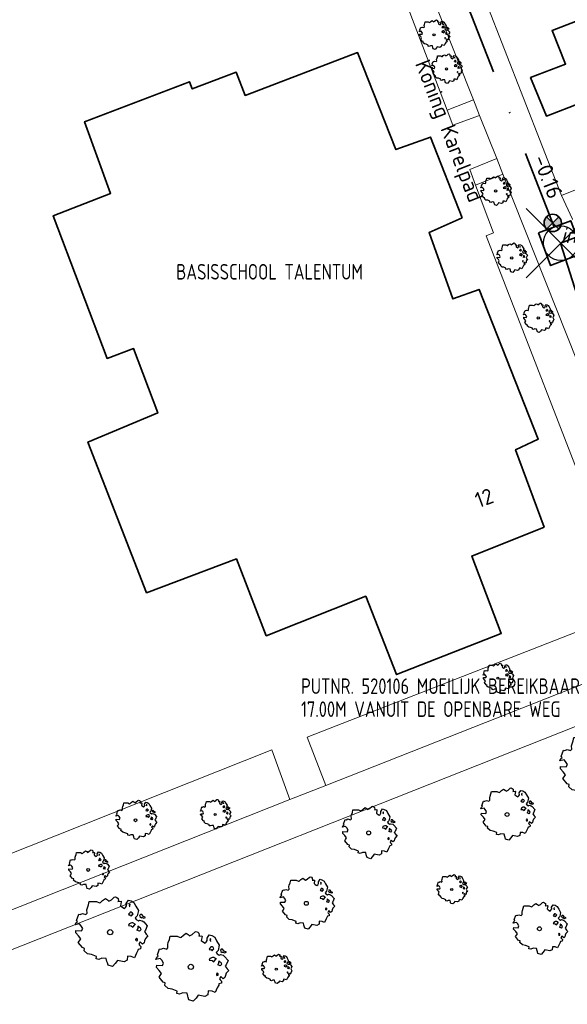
# Model space of a CAD drawing. Header units: metres. Extents: x 152391 to 157968, y 462336 to 467280.
# Tile 211 of 256: x 154913 to 154960, y 464762 to 464847. Entities that reach past the tile are written whole.
import ezdxf
from ezdxf.enums import TextEntityAlignment as Align

# ---------------------------------------------------------------- set-up
doc = ezdxf.new("R2010")
doc.units = ezdxf.units.M
doc.header["$LTSCALE"] = 0.75
doc.header["$PDMODE"] = 3
doc.header["$PDSIZE"] = 3
doc.linetypes.add('RI-VWA_BETON', pattern=[19, 9, -5, 0, -5])
doc.layers.get('0').update_dxf_attribs({"lineweight": 25})
doc.layers.get('defpoints').update_dxf_attribs({"lineweight": 25})
for name, color, linetype, lineweight in [('B-GV-GR-BOOM-S', 252, 'Continuous', 25), ('B-WE-GR-BEPLANTING_CULTUUR_HEESTERS-GV', 251, 'Continuous', 18), ('B-WE-GR-GROENVOORZIENING-GV', 251, 'Continuous', 18), ('B-WE-GR-HAAG-GV', 251, 'Continuous', 13), ('B-WE-OG-BEBOUWING-GV', 6, 'Continuous', 35), ('B-WE-OG-BEBOUWING-T18', 1, 'Continuous', 18), ('B-WE-OG-TERREIN_CULTUURSCHEIDING-GV', 251, 'Continuous', 18), ('B-WE-OG-TOPOGRAFIE-T18', 1, 'Continuous', 18), ('B-WE-VH-VERHARDING_TEGEL-GV', 251, 'Continuous', 18), ('N-OI-RI-BIJZONDERDERHEDEN-T18', 134, 'Continuous', 18), ('N-OI-RI-VWA_RIOOLPUT_INSPECTIEPUT-S', 36, 'Continuous', 35), ('N-OI-RI-VWA_STROOMRICHTING-S @ 0.75', 36, 'Continuous', 35), ('N-OI-RI-VWA_TRANSPORTLEIDING_BETON_250-G', 36, 'RI-VWA_BETON', 35)]:
    doc.layers.add(name, color=color, linetype=linetype, lineweight=lineweight)
doc.layers.add('inspectieput', color=7, linetype='Continuous', plot=False)
doc.layers.add('N-OI-RI-VRIJVERVAL_HULPSTUK-S', color=210, linetype='Continuous', lineweight=35, plot=False)
doc.styles.add('NLCS-ISO', font='isocpeur.ttf')
doc.styles.add('NLCS-ISO-M750-T18', font='NLCS-ISO.ttf', dxfattribs={"height": 1.35})
doc.styles.add('NLCS-ISO-M750-T18_CURSIEF', font='NLCS-ISO.ttf', dxfattribs={"oblique": 15, "height": 1.35})

# ---------------------------------------------------------------- blocks, each defined once
blk = doc.blocks.new('*U169')
at = {"ltscale": 0.1}
blk.add_hatch(color=256, dxfattribs=at).paths.add_polyline_path([(2.5, 0), (-2.5, -0.83), (-2.5, 0.83)])
at = {"ltscale": 0.1, "flags": 128}
blk.add_lwpolyline([(2.5, 0), (-2.5, -0.83), (-2.5, 0.83)], close=True, dxfattribs=at)
at = {"ltscale": 0.1, "style": 'NLCS-ISO'}
for tag, p in [('BOBL', (-24.92, 0)), ('MAT', (-1, 0.5))]:
    blk.add_attdef(tag, text='', height=1.8, dxfattribs=at).set_placement(p, align=Align.BOTTOM_RIGHT)
for tag, p in [('DIA', (1, 0.5)), ('BOBR', (23.97, -0.01))]:
    blk.add_attdef(tag, text='', height=1.8, dxfattribs=at).set_placement(p, align=Align.BOTTOM_LEFT)
at = {"layer": 'defpoints', "ltscale": 0.1, "style": 'NLCS-ISO', "flags": 1}
blk.add_attdef('JVA', text='', height=1.8, dxfattribs=at).set_placement((0, -1), align=Align.TOP_CENTER)
blk = doc.blocks.new('B-SRI-PUT_VWA-SO')
at = {"flags": 128}
blk.add_lwpolyline([(-2, 2), (2, 2), (2, -2), (-2, -2)], close=True, dxfattribs=at)
at = {"lineweight": -3, "flags": 128}
blk.add_lwpolyline([(2, -2), (2, 2), (-2, 2), (-2, -2)], close=True, dxfattribs=at)
at = {"lineweight": -3}
blk.add_circle((0, 0), 2, dxfattribs=at)
blk = doc.blocks.new('SRI-HULP')
h = blk.add_hatch(color=256)
h.dxf.hatch_style = 1
h.paths.add_polyline_path([(-0.71, 0.71, 0.198912), (-1, 0, 0.198912), (-0.71, -0.71), (0, 0)])
h = blk.add_hatch(color=256)
h.dxf.hatch_style = 1
h.paths.add_polyline_path([(1, 0, 0.198912), (0.71, 0.71), (0, 0), (0.71, -0.71, 0.198912)])
for p, q in [((-0.71, 0.71), (0.71, -0.71)), ((-0.71, -0.71), (0.71, 0.71))]:
    blk.add_line(p, q)
blk.add_circle((0, 0), 1)
blk = doc.blocks.new('ACMAP_ANN_TEMPLATE_type knoop')
at = {"layer": 'defpoints', "style": 'NLCS-ISO-M750-T18_CURSIEF', "oblique": 15}
blk.add_attdef('type_knoop', (0, 0), '', height=1.35, dxfattribs=at)
blk = doc.blocks.new('SGR-BOOM_21_30')
at = {"linetype": 'Continuous'}
for p, q in [((0.065, 1.581), (0.205, 1.712)), ((0.205, 1.712), (0.263, 1.729)), ((0.263, 1.729), (0.333, 1.696)), ((-1.633, 0.579), (-1.528, 0.875)), ((-1.528, 0.875), (-1.458, 0.858)), ((-1.458, 0.858), (-1.342, 0.908)), ((-1.342, 0.908), (-1.179, 0.858)), ((-1.179, 0.858), (-1.121, 0.924)), ((-1.133, 1.088), (-1.109, 1.187)), ((-1.121, 0.924), (-1.133, 1.088)), ((-1.109, 1.187), (-1.051, 1.335)), ((-1.051, 1.335), (-1.016, 1.499)), ((-1.016, 1.499), (-0.668, 1.499)), ((-0.668, 1.499), (-0.516, 1.433)), ((-0.516, 1.433), (-0.47, 1.45)), ((-0.47, 1.45), (-0.365, 1.548)), ((-0.365, 1.548), (-0.226, 1.647)), ((-0.226, 1.647), (-0.133, 1.581)), ((-0.133, 1.581), (-0.063, 1.515)), ((-0.063, 1.515), (0.065, 1.581)), ((0.333, 1.696), (0.391, 1.647)), ((0.402, 1.532), (0.379, 1.499)), ((0.379, 1.499), (0.53, 1.515)), ((0.391, 1.647), (0.402, 1.532)), ((0.542, 1.483), (0.507, 1.285)), ((0.507, 1.285), (0.565, 1.236)), ((0.53, 1.515), (0.542, 1.483)), ((0.565, 1.236), (0.693, 1.154)), ((0.693, 1.154), (0.751, 1.203)), ((0.751, 1.203), (0.798, 1.285)), ((0.786, 1.4), (0.891, 1.565)), ((0.798, 1.285), (0.786, 1.4)), ((0.891, 1.565), (1.019, 1.532)), ((0.937, 0.908), (0.891, 0.875)), ((0.891, 0.875), (0.926, 0.825)), ((0.972, 1.368), (0.926, 1.335)), ((0.926, 1.335), (0.949, 1.253)), ((0.972, 0.973), (0.937, 0.908)), ((0.949, 1.253), (0.961, 1.236)), ((0.961, 1.269), (0.972, 1.368)), ((1.03, 0.973), (0.972, 0.973)), ((1.019, 1.532), (1.158, 1.45)), ((1.077, 0.94), (1.03, 0.973)), ((1.124, 0.875), (1.077, 0.94)), ((1.077, 0.842), (1.124, 0.875)), ((1.158, 1.45), (1.251, 1.269)), ((1.251, 1.269), (1.379, 1.055)), ((1.379, 1.055), (1.321, 0.793)), ((1.472, 0.858), (1.438, 0.809)), ((1.542, 0.858), (1.472, 0.858)), ((1.624, 0.76), (1.542, 0.858)), ((-1.703, 0.365), (-1.656, 0.48)), ((-1.493, 0.415), (-1.703, 0.365)), ((-1.679, -0.029), (-1.668, 0.086)), ((-1.668, 0.086), (-1.389, 0.07)), ((-1.656, 0.48), (-1.598, 0.53)), ((-1.598, 0.53), (-1.633, 0.579)), ((-1.423, 0.333), (-1.493, 0.415)), ((-1.33, 0.185), (-1.423, 0.333)), ((-1.389, 0.07), (-1.33, 0.185)), ((0.926, 0.415), (0.891, 0.333)), ((0.891, 0.333), (1.03, 0.316)), ((0.926, 0.825), (0.984, 0.842)), ((1.054, 0.464), (0.926, 0.415)), ((0.984, 0.842), (1.03, 0.776)), ((1.03, 0.776), (1.077, 0.842)), ((1.03, 0.316), (1.112, 0.251)), ((1.112, 0.464), (1.054, 0.464)), ((1.217, 0.398), (1.112, 0.464)), ((1.112, 0.251), (1.205, 0.365)), ((1.205, 0.365), (1.24, 0.415)), ((1.321, 0.793), (1.228, 0.694)), ((1.228, 0.694), (1.275, 0.628)), ((1.275, 0.628), (1.379, 0.563)), ((1.344, 0.185), (1.31, 0.103)), ((1.434, 0.049), (1.31, 0.103)), ((1.356, 0.3), (1.344, 0.234)), ((1.344, 0.234), (1.344, 0.185)), ((1.426, 0.234), (1.356, 0.3)), ((1.379, 0.563), (1.438, 0.595)), ((1.472, 0.201), (1.426, 0.234)), ((1.434, 0.049), (1.507, 0.136)), ((1.438, 0.809), (1.461, 0.743)), ((1.438, 0.595), (1.565, 0.563)), ((1.461, 0.743), (1.531, 0.694)), ((1.507, 0.136), (1.472, 0.201)), ((1.531, 0.727), (1.635, 0.678)), ((1.531, 0.694), (1.542, 0.727)), ((1.565, 0.563), (1.635, 0.513)), ((1.728, 0.71), (1.624, 0.76)), ((1.635, 0.678), (1.728, 0.71)), ((1.635, 0.513), (1.81, 0.316)), ((1.717, 0.103), (1.67, 0.037)), ((1.67, 0.037), (1.763, -0.094)), ((1.81, 0.316), (1.717, 0.103)), ((-1.54, -0.177), (-1.679, -0.029)), ((-1.551, -0.505), (-1.493, -0.423)), ((-1.354, -0.752), (-1.551, -0.505)), ((-1.435, -0.324), (-1.54, -0.177)), ((-1.493, -0.423), (-1.435, -0.324)), ((-1.249, -0.784), (-1.354, -0.752)), ((-1.272, -0.899), (-1.249, -0.784)), ((1.286, -0.292), (1.24, -0.357)), ((1.24, -0.357), (1.251, -0.423)), ((1.263, -0.423), (1.333, -0.407)), ((1.333, -0.341), (1.286, -0.292)), ((1.333, -0.407), (1.333, -0.341)), ((1.368, -0.834), (1.356, -0.883)), ((1.484, -0.801), (1.368, -0.834)), ((1.461, -0.472), (1.391, -0.587)), ((1.391, -0.587), (1.426, -0.637)), ((1.426, -0.637), (1.496, -0.702)), ((1.577, -0.587), (1.461, -0.472)), ((1.496, -0.702), (1.484, -0.801)), ((1.658, -0.522), (1.577, -0.587)), ((1.682, -0.423), (1.658, -0.522)), ((1.717, -0.308), (1.682, -0.423)), ((1.845, -0.177), (1.717, -0.308)), ((1.763, -0.094), (1.845, -0.177)), ((-1.109, -1.047), (-1.272, -0.899)), ((-0.912, -1.08), (-1.109, -1.047)), ((-0.668, -1.179), (-0.912, -1.08)), ((-0.679, -1.294), (-0.668, -1.179)), ((-0.551, -1.326), (-0.679, -1.294)), ((-0.4, -1.261), (-0.551, -1.326)), ((-0.191, -1.277), (-0.4, -1.261)), ((-0.156, -1.425), (-0.191, -1.277)), ((-0.133, -1.491), (-0.156, -1.425)), ((-0.098, -1.606), (-0.133, -1.491)), ((0.112, -1.671), (-0.098, -1.606)), ((0.251, -1.524), (0.112, -1.671)), ((0.356, -1.376), (0.251, -1.524)), ((0.682, -1.441), (0.356, -1.376)), ((0.833, -1.359), (0.682, -1.441)), ((0.844, -1.162), (0.833, -1.359)), ((1.03, -1.179), (0.844, -1.162)), ((1.182, -1.244), (1.03, -1.179)), ((1.286, -1.014), (1.182, -1.244)), ((1.356, -0.883), (1.286, -1.014))]:
    blk.add_line(p, q, dxfattribs=at)
blk.add_circle((0, 0), 0.126, dxfattribs=at)
blk = doc.blocks.new('SGR-BOOM_31_50')
at = {"linetype": 'Continuous'}
for p, q in [((-1.479, 1.582), (-1.402, 1.78)), ((-1.402, 1.78), (-1.355, 1.999)), ((-1.355, 1.999), (-0.89, 1.999)), ((-0.89, 1.999), (-0.688, 1.911)), ((-0.688, 1.911), (-0.626, 1.933)), ((-0.626, 1.933), (-0.487, 2.064)), ((-0.487, 2.064), (-0.301, 2.196)), ((-0.301, 2.196), (-0.177, 2.108)), ((-0.177, 2.108), (-0.084, 2.02)), ((-0.084, 2.02), (0.087, 2.108)), ((0.087, 2.108), (0.273, 2.283)), ((0.273, 2.283), (0.351, 2.305)), ((0.351, 2.305), (0.444, 2.261)), ((0.444, 2.261), (0.521, 2.196)), ((0.537, 2.042), (0.506, 1.999)), ((0.506, 1.999), (0.707, 2.02)), ((0.521, 2.196), (0.537, 2.042)), ((0.723, 1.977), (0.676, 1.714)), ((0.676, 1.714), (0.754, 1.648)), ((0.707, 2.02), (0.723, 1.977)), ((1.002, 1.604), (1.064, 1.714)), ((1.048, 1.867), (1.188, 2.086)), ((1.064, 1.714), (1.048, 1.867)), ((1.188, 2.086), (1.358, 2.042)), ((1.296, 1.823), (1.234, 1.78)), ((1.234, 1.78), (1.265, 1.67)), ((1.281, 1.692), (1.296, 1.823)), ((1.358, 2.042), (1.545, 1.933)), ((1.545, 1.933), (1.669, 1.692)), ((-2.177, 0.772), (-2.038, 1.166)), ((-2.038, 1.166), (-1.944, 1.144)), ((-1.944, 1.144), (-1.789, 1.21)), ((-1.789, 1.21), (-1.572, 1.144)), ((-1.572, 1.144), (-1.495, 1.232)), ((-1.51, 1.451), (-1.479, 1.582)), ((-1.495, 1.232), (-1.51, 1.451)), ((0.754, 1.648), (0.924, 1.539)), ((0.924, 1.539), (1.002, 1.604)), ((1.25, 1.21), (1.188, 1.166)), ((1.188, 1.166), (1.234, 1.101)), ((1.234, 1.101), (1.312, 1.122)), ((1.296, 1.298), (1.25, 1.21)), ((1.265, 1.67), (1.281, 1.648)), ((1.374, 1.298), (1.296, 1.298)), ((1.312, 1.122), (1.374, 1.035)), ((1.436, 1.254), (1.374, 1.298)), ((1.374, 1.035), (1.436, 1.122)), ((1.498, 1.166), (1.436, 1.254)), ((1.436, 1.122), (1.498, 1.166)), ((1.762, 1.057), (1.638, 0.925)), ((1.638, 0.925), (1.7, 0.838)), ((1.669, 1.692), (1.839, 1.407)), ((1.839, 1.407), (1.762, 1.057)), ((1.963, 1.144), (1.917, 1.079)), ((1.917, 1.079), (1.948, 0.991)), ((1.948, 0.991), (2.041, 0.925)), ((2.056, 1.144), (1.963, 1.144)), ((2.041, 0.969), (2.18, 0.903)), ((2.041, 0.925), (2.056, 0.969)), ((2.165, 1.013), (2.056, 1.144)), ((2.304, 0.947), (2.165, 1.013)), ((2.18, 0.903), (2.304, 0.947)), ((-2.27, 0.487), (-2.208, 0.641)), ((-1.991, 0.553), (-2.27, 0.487)), ((-2.239, -0.038), (-2.224, 0.115)), ((-2.224, 0.115), (-1.851, 0.093)), ((-2.208, 0.641), (-2.131, 0.706)), ((-2.131, 0.706), (-2.177, 0.772)), ((-1.898, 0.444), (-1.991, 0.553)), ((-1.774, 0.246), (-1.898, 0.444)), ((-1.851, 0.093), (-1.774, 0.246)), ((1.234, 0.553), (1.188, 0.444)), ((1.188, 0.444), (1.374, 0.422)), ((1.405, 0.619), (1.234, 0.553)), ((1.374, 0.422), (1.483, 0.334)), ((1.483, 0.619), (1.405, 0.619)), ((1.622, 0.531), (1.483, 0.619)), ((1.483, 0.334), (1.607, 0.487)), ((1.607, 0.487), (1.653, 0.553)), ((1.7, 0.838), (1.839, 0.75)), ((1.793, 0.246), (1.746, 0.137)), ((1.911, 0.065), (1.746, 0.137)), ((1.808, 0.4), (1.793, 0.312)), ((1.793, 0.312), (1.793, 0.246)), ((1.901, 0.312), (1.808, 0.4)), ((1.839, 0.75), (1.917, 0.794)), ((1.963, 0.268), (1.901, 0.312)), ((1.911, 0.065), (2.01, 0.181)), ((1.917, 0.794), (2.087, 0.75)), ((2.01, 0.181), (1.963, 0.268)), ((2.087, 0.75), (2.18, 0.684)), ((2.18, 0.684), (2.413, 0.422)), ((2.289, 0.137), (2.227, 0.049)), ((2.227, 0.049), (2.351, -0.126)), ((2.413, 0.422), (2.289, 0.137)), ((-2.053, -0.235), (-2.239, -0.038)), ((-2.069, -0.673), (-1.991, -0.564)), ((-1.805, -1.002), (-2.069, -0.673)), ((-1.913, -0.433), (-2.053, -0.235)), ((-1.991, -0.564), (-1.913, -0.433)), ((1.715, -0.389), (1.653, -0.476)), ((1.653, -0.476), (1.669, -0.564)), ((1.684, -0.564), (1.777, -0.542)), ((1.777, -0.454), (1.715, -0.389)), ((1.777, -0.542), (1.777, -0.454)), ((1.948, -0.63), (1.855, -0.783)), ((1.855, -0.783), (1.901, -0.849)), ((1.901, -0.849), (1.994, -0.936)), ((2.103, -0.783), (1.948, -0.63)), ((2.211, -0.695), (2.103, -0.783)), ((2.242, -0.564), (2.211, -0.695)), ((2.289, -0.411), (2.242, -0.564)), ((2.459, -0.235), (2.289, -0.411)), ((2.351, -0.126), (2.459, -0.235)), ((-1.665, -1.046), (-1.805, -1.002)), ((-1.696, -1.199), (-1.665, -1.046)), ((-1.479, -1.396), (-1.696, -1.199)), ((-1.216, -1.44), (-1.479, -1.396)), ((-0.89, -1.571), (-1.216, -1.44)), ((-0.906, -1.725), (-0.89, -1.571)), ((-0.533, -1.681), (-0.735, -1.769)), ((-0.254, -1.703), (-0.533, -1.681)), ((-0.208, -1.9), (-0.254, -1.703)), ((1.126, -1.55), (1.11, -1.812)), ((1.374, -1.571), (1.126, -1.55)), ((1.576, -1.659), (1.374, -1.571)), ((1.715, -1.352), (1.576, -1.659)), ((1.808, -1.177), (1.715, -1.352)), ((1.824, -1.112), (1.808, -1.177)), ((1.979, -1.068), (1.824, -1.112)), ((1.994, -0.936), (1.979, -1.068)), ((-0.735, -1.769), (-0.906, -1.725)), ((-0.177, -1.988), (-0.208, -1.9)), ((-0.13, -2.141), (-0.177, -1.988)), ((0.149, -2.229), (-0.13, -2.141)), ((0.335, -2.031), (0.149, -2.229)), ((0.475, -1.834), (0.335, -2.031)), ((0.909, -1.922), (0.475, -1.834)), ((1.11, -1.812), (0.909, -1.922))]:
    blk.add_line(p, q, dxfattribs=at)
blk.add_circle((0, 0), 0.169, dxfattribs=at)
blk = doc.blocks.new('SGR-BOOM_50_100')
at = {"linetype": 'Continuous'}
for p, q in [((-1.869, 2.373), (-1.807, 2.665)), ((-1.807, 2.665), (-1.187, 2.665)), ((-1.187, 2.665), (-0.918, 2.548)), ((-0.918, 2.548), (-0.835, 2.577)), ((-0.835, 2.577), (-0.649, 2.752)), ((-0.649, 2.752), (-0.401, 2.928)), ((-0.401, 2.928), (-0.236, 2.811)), ((-0.236, 2.811), (-0.112, 2.694)), ((-0.112, 2.694), (0.116, 2.811)), ((0.116, 2.811), (0.364, 3.044)), ((0.364, 3.044), (0.467, 3.074)), ((0.467, 3.074), (0.591, 3.015)), ((0.591, 3.015), (0.695, 2.928)), ((0.715, 2.723), (0.674, 2.665)), ((0.674, 2.665), (0.943, 2.694)), ((0.695, 2.928), (0.715, 2.723)), ((0.964, 2.636), (0.902, 2.285)), ((0.943, 2.694), (0.964, 2.636)), ((1.398, 2.49), (1.584, 2.782)), ((1.584, 2.782), (1.811, 2.723)), ((1.811, 2.723), (2.059, 2.577)), ((2.059, 2.577), (2.225, 2.256)), ((-2.014, 1.935), (-1.972, 2.11)), ((-1.993, 1.643), (-2.014, 1.935)), ((-1.972, 2.11), (-1.869, 2.373)), ((0.902, 2.285), (1.005, 2.198)), ((1.005, 2.198), (1.232, 2.052)), ((1.232, 2.052), (1.336, 2.139)), ((1.336, 2.139), (1.418, 2.285)), ((1.418, 2.285), (1.398, 2.49)), ((1.729, 2.431), (1.646, 2.373)), ((1.646, 2.373), (1.687, 2.227)), ((1.729, 1.73), (1.667, 1.613)), ((1.687, 2.227), (1.708, 2.198)), ((1.708, 2.256), (1.729, 2.431)), ((1.832, 1.73), (1.729, 1.73)), ((1.915, 1.672), (1.832, 1.73)), ((2.225, 2.256), (2.452, 1.876)), ((2.452, 1.876), (2.349, 1.409)), ((-3.027, 0.65), (-2.944, 0.854)), ((-2.944, 0.854), (-2.841, 0.942)), ((-2.903, 1.029), (-2.717, 1.555)), ((-2.841, 0.942), (-2.903, 1.029)), ((-2.717, 1.555), (-2.593, 1.526)), ((-2.593, 1.526), (-2.386, 1.613)), ((-2.386, 1.613), (-2.096, 1.526)), ((-2.096, 1.526), (-1.993, 1.643)), ((1.667, 1.613), (1.584, 1.555)), ((1.584, 1.555), (1.646, 1.467)), ((1.646, 1.467), (1.749, 1.497)), ((1.749, 1.497), (1.832, 1.38)), ((1.832, 1.38), (1.915, 1.497)), ((1.997, 1.555), (1.915, 1.672)), ((1.915, 1.497), (1.997, 1.555)), ((2.349, 1.409), (2.183, 1.234)), ((2.183, 1.234), (2.266, 1.117)), ((2.266, 1.117), (2.452, 1)), ((2.452, 1), (2.556, 1.059)), ((2.618, 1.526), (2.556, 1.438)), ((2.556, 1.438), (2.597, 1.321)), ((2.556, 1.059), (2.783, 1)), ((2.597, 1.321), (2.721, 1.234)), ((2.742, 1.526), (2.618, 1.526)), ((2.721, 1.292), (2.907, 1.205)), ((2.721, 1.234), (2.742, 1.292)), ((2.886, 1.351), (2.742, 1.526)), ((2.783, 1), (2.907, 0.913)), ((3.072, 1.263), (2.886, 1.351)), ((2.907, 1.205), (3.072, 1.263)), ((2.907, 0.913), (3.217, 0.562)), ((-2.655, 0.737), (-3.027, 0.65)), ((-2.985, -0.051), (-2.965, 0.153)), ((-2.965, 0.153), (-2.469, 0.124)), ((-2.531, 0.591), (-2.655, 0.737)), ((-2.365, 0.329), (-2.531, 0.591)), ((-2.469, 0.124), (-2.365, 0.329)), ((1.646, 0.737), (1.584, 0.591)), ((1.584, 0.591), (1.832, 0.562)), ((1.873, 0.825), (1.646, 0.737)), ((1.832, 0.562), (1.977, 0.445)), ((1.977, 0.825), (1.873, 0.825)), ((2.163, 0.708), (1.977, 0.825)), ((1.977, 0.445), (2.142, 0.65)), ((2.142, 0.65), (2.204, 0.737)), ((2.39, 0.329), (2.328, 0.183)), ((2.549, 0.087), (2.328, 0.183)), ((2.411, 0.533), (2.39, 0.416)), ((2.39, 0.416), (2.39, 0.329)), ((2.535, 0.416), (2.411, 0.533)), ((2.618, 0.358), (2.535, 0.416)), ((2.549, 0.087), (2.68, 0.241)), ((2.68, 0.241), (2.618, 0.358)), ((3.052, 0.183), (2.969, 0.066)), ((2.969, 0.066), (3.135, -0.168)), ((3.217, 0.562), (3.052, 0.183)), ((-2.737, -0.314), (-2.985, -0.051)), ((-2.758, -0.898), (-2.655, -0.752)), ((-2.551, -0.577), (-2.737, -0.314)), ((-2.655, -0.752), (-2.551, -0.577)), ((2.287, -0.518), (2.204, -0.635)), ((2.204, -0.635), (2.225, -0.752)), ((2.245, -0.752), (2.37, -0.723)), ((2.37, -0.606), (2.287, -0.518)), ((2.37, -0.723), (2.37, -0.606)), ((2.597, -0.84), (2.473, -1.044)), ((2.804, -1.044), (2.597, -0.84)), ((2.99, -0.752), (2.948, -0.927)), ((3.052, -0.548), (2.99, -0.752)), ((3.279, -0.314), (3.052, -0.548)), ((3.135, -0.168), (3.279, -0.314)), ((-2.407, -1.336), (-2.758, -0.898)), ((-2.22, -1.394), (-2.407, -1.336)), ((-2.262, -1.599), (-2.22, -1.394)), ((-1.972, -1.862), (-2.262, -1.599)), ((2.411, -1.57), (2.287, -1.803)), ((2.432, -1.482), (2.411, -1.57)), ((2.638, -1.424), (2.432, -1.482)), ((2.473, -1.044), (2.535, -1.132)), ((2.535, -1.132), (2.659, -1.248)), ((2.659, -1.248), (2.638, -1.424)), ((2.948, -0.927), (2.804, -1.044)), ((-1.621, -1.92), (-1.972, -1.862)), ((-1.187, -2.095), (-1.621, -1.92)), ((-1.207, -2.3), (-1.187, -2.095)), ((-0.98, -2.358), (-1.207, -2.3)), ((-0.711, -2.241), (-0.98, -2.358)), ((-0.339, -2.271), (-0.711, -2.241)), ((-0.277, -2.533), (-0.339, -2.271)), ((-0.236, -2.65), (-0.277, -2.533)), ((0.633, -2.446), (0.447, -2.709)), ((1.212, -2.563), (0.633, -2.446)), ((1.48, -2.417), (1.212, -2.563)), ((1.501, -2.066), (1.48, -2.417)), ((1.832, -2.095), (1.501, -2.066)), ((2.101, -2.212), (1.832, -2.095)), ((2.287, -1.803), (2.101, -2.212)), ((-0.174, -2.855), (-0.236, -2.65)), ((0.199, -2.971), (-0.174, -2.855)), ((0.447, -2.709), (0.199, -2.971))]:
    blk.add_line(p, q, dxfattribs=at)
blk.add_circle((0, 0), 0.225, dxfattribs=at)
blk = doc.blocks.new('SGR-BOOM_0_20')
at = {"linetype": 'Continuous'}
for p, q in [((-0.85, 0.816), (-0.832, 0.89)), ((-0.832, 0.89), (-0.788, 1.001)), ((-0.788, 1.001), (-0.762, 1.124)), ((-0.762, 1.124), (-0.501, 1.124)), ((-0.501, 1.124), (-0.387, 1.075)), ((-0.387, 1.075), (-0.352, 1.087)), ((-0.352, 1.087), (-0.274, 1.161)), ((-0.274, 1.161), (-0.169, 1.235)), ((-0.169, 1.235), (-0.099, 1.186)), ((-0.099, 1.186), (-0.047, 1.137)), ((-0.047, 1.137), (0.049, 1.186)), ((0.049, 1.186), (0.154, 1.284)), ((0.154, 1.284), (0.197, 1.297)), ((0.197, 1.297), (0.25, 1.272)), ((0.25, 1.272), (0.293, 1.235)), ((0.302, 1.149), (0.284, 1.124)), ((0.284, 1.124), (0.398, 1.137)), ((0.293, 1.235), (0.302, 1.149)), ((0.407, 1.112), (0.38, 0.964)), ((0.38, 0.964), (0.424, 0.927)), ((0.398, 1.137), (0.407, 1.112)), ((0.424, 0.927), (0.52, 0.865)), ((0.52, 0.865), (0.564, 0.902)), ((0.564, 0.902), (0.598, 0.964)), ((0.59, 1.05), (0.668, 1.173)), ((0.598, 0.964), (0.59, 1.05)), ((0.668, 1.173), (0.764, 1.149)), ((0.729, 1.026), (0.694, 1.001)), ((0.694, 1.001), (0.712, 0.939)), ((0.712, 0.939), (0.721, 0.927)), ((0.721, 0.952), (0.729, 1.026)), ((0.764, 1.149), (0.869, 1.087)), ((0.869, 1.087), (0.939, 0.952)), ((0.939, 0.952), (1.035, 0.792)), ((-1.277, 0.274), (-1.242, 0.36)), ((-1.12, 0.311), (-1.277, 0.274)), ((-1.259, -0.022), (-1.251, 0.065)), ((-1.251, 0.065), (-1.041, 0.052)), ((-1.242, 0.36), (-1.198, 0.397)), ((-1.225, 0.434), (-1.146, 0.656)), ((-1.198, 0.397), (-1.225, 0.434)), ((-1.146, 0.656), (-1.094, 0.644)), ((-1.068, 0.249), (-1.12, 0.311)), ((-1.094, 0.644), (-1.007, 0.681)), ((-0.998, 0.139), (-1.068, 0.249)), ((-1.041, 0.052), (-0.998, 0.139)), ((-1.007, 0.681), (-0.884, 0.644)), ((-0.884, 0.644), (-0.841, 0.693)), ((-0.841, 0.693), (-0.85, 0.816)), ((0.703, 0.681), (0.668, 0.656)), ((0.668, 0.656), (0.694, 0.619)), ((0.694, 0.311), (0.668, 0.249)), ((0.668, 0.249), (0.773, 0.237)), ((0.694, 0.619), (0.738, 0.631)), ((0.79, 0.348), (0.694, 0.311)), ((0.729, 0.73), (0.703, 0.681)), ((0.773, 0.73), (0.729, 0.73)), ((0.738, 0.631), (0.773, 0.582)), ((0.808, 0.705), (0.773, 0.73)), ((0.773, 0.582), (0.808, 0.631)), ((0.773, 0.237), (0.834, 0.188)), ((0.834, 0.348), (0.79, 0.348)), ((0.843, 0.656), (0.808, 0.705)), ((0.808, 0.631), (0.843, 0.656)), ((0.912, 0.299), (0.834, 0.348)), ((0.834, 0.188), (0.904, 0.274)), ((0.904, 0.274), (0.93, 0.311)), ((0.991, 0.594), (0.921, 0.521)), ((0.921, 0.521), (0.956, 0.471)), ((0.956, 0.471), (1.035, 0.422)), ((1.008, 0.139), (0.982, 0.077)), ((1.075, 0.037), (0.982, 0.077)), ((1.035, 0.792), (0.991, 0.594)), ((1.017, 0.225), (1.008, 0.176)), ((1.008, 0.176), (1.008, 0.139)), ((1.069, 0.176), (1.017, 0.225)), ((1.035, 0.422), (1.078, 0.447)), ((1.104, 0.151), (1.069, 0.176)), ((1.075, 0.037), (1.13, 0.102)), ((1.104, 0.644), (1.078, 0.607)), ((1.078, 0.607), (1.096, 0.557)), ((1.078, 0.447), (1.174, 0.422)), ((1.096, 0.557), (1.148, 0.521)), ((1.157, 0.644), (1.104, 0.644)), ((1.13, 0.102), (1.104, 0.151)), ((1.148, 0.545), (1.226, 0.508)), ((1.148, 0.521), (1.157, 0.545)), ((1.218, 0.57), (1.157, 0.644)), ((1.174, 0.422), (1.226, 0.385)), ((1.296, 0.533), (1.218, 0.57)), ((1.226, 0.508), (1.296, 0.533)), ((1.226, 0.385), (1.357, 0.237)), ((1.287, 0.077), (1.253, 0.028)), ((1.253, 0.028), (1.322, -0.071)), ((1.357, 0.237), (1.287, 0.077)), ((-1.155, -0.132), (-1.259, -0.022)), ((-1.164, -0.379), (-1.12, -0.317)), ((-1.015, -0.564), (-1.164, -0.379)), ((-1.076, -0.243), (-1.155, -0.132)), ((-1.12, -0.317), (-1.076, -0.243)), ((-0.937, -0.588), (-1.015, -0.564)), ((-0.954, -0.675), (-0.937, -0.588)), ((-0.832, -0.785), (-0.954, -0.675)), ((-0.684, -0.81), (-0.832, -0.785)), ((-0.501, -0.884), (-0.684, -0.81)), ((0.965, -0.761), (0.886, -0.933)), ((0.965, -0.219), (0.93, -0.268)), ((0.93, -0.268), (0.939, -0.317)), ((0.947, -0.317), (1, -0.305)), ((1, -0.256), (0.965, -0.219)), ((1.017, -0.662), (0.965, -0.761)), ((1, -0.305), (1, -0.256)), ((1.026, -0.625), (1.017, -0.662)), ((1.113, -0.601), (1.026, -0.625)), ((1.096, -0.354), (1.043, -0.44)), ((1.043, -0.44), (1.069, -0.477)), ((1.069, -0.477), (1.122, -0.527)), ((1.183, -0.44), (1.096, -0.354)), ((1.122, -0.527), (1.113, -0.601)), ((1.244, -0.391), (1.183, -0.44)), ((1.261, -0.317), (1.244, -0.391)), ((1.287, -0.231), (1.261, -0.317)), ((1.383, -0.132), (1.287, -0.231)), ((1.322, -0.071), (1.383, -0.132)), ((-0.509, -0.97), (-0.501, -0.884)), ((-0.413, -0.995), (-0.509, -0.97)), ((-0.3, -0.946), (-0.413, -0.995)), ((-0.143, -0.958), (-0.3, -0.946)), ((-0.117, -1.069), (-0.143, -0.958)), ((-0.099, -1.118), (-0.117, -1.069)), ((-0.073, -1.204), (-0.099, -1.118)), ((0.084, -1.254), (-0.073, -1.204)), ((0.188, -1.143), (0.084, -1.254)), ((0.267, -1.032), (0.188, -1.143)), ((0.511, -1.081), (0.267, -1.032)), ((0.625, -1.019), (0.511, -1.081)), ((0.633, -0.872), (0.625, -1.019)), ((0.773, -0.884), (0.633, -0.872)), ((0.886, -0.933), (0.773, -0.884))]:
    blk.add_line(p, q, dxfattribs=at)
blk.add_circle((0, 0), 0.0948, dxfattribs=at)

msp = doc.modelspace()

# ---------------------------------------------------------------- linework, layer by layer
at = {"layer": 'B-WE-GR-BEPLANTING_CULTUUR_HEESTERS-GV'}
for points in [[(154931.293, 464870.428), (154932.945, 464865.93), (154933.523, 464866.031), (154936.307, 464867.214), (154940.017, 464857.726), (154943.619, 464848.902), (154945.613, 464849.738), (154949.608, 464839.292), (154951.877, 464840.194), (154938.699, 464873.346)], [(154939.079, 464780.807), (154967.723, 464792.103), (154969.647, 464792.862), (154970.112, 464794.319), (154954.437, 464833.753), (154952.069, 464832.812), (154953.631, 464828.663), (154952.982, 464828.411), (154963.066, 464802.441), (154961.867, 464801.987), (154964.388, 464795.494), (154937.465, 464785.002)], [(154935.982, 464779.596), (154934.418, 464783.892), (154908.744, 464773.704), (154898.443, 464800.277), (154888.269, 464796.288), (154900.115, 464766.423), (154901.367, 464765.878), (154903.617, 464766.77)]]:
    msp.add_lwpolyline(points, close=True, dxfattribs=at)
at = {"layer": 'B-WE-GR-GROENVOORZIENING-GV'}
for points in [[(154951.877, 464840.194), (154949.608, 464839.292), (154950.101, 464838.002), (154952.413, 464838.846)], [(154953.902, 464835.101), (154951.563, 464834.156), (154952.069, 464832.812), (154954.437, 464833.753)]]:
    msp.add_lwpolyline(points, close=True, dxfattribs=at)
at = {"layer": 'B-WE-GR-HAAG-GV'}
for points in [[(154949.608, 464839.292), (154950.101, 464838.002), (154952.413, 464838.846), (154951.877, 464840.194)], [(154954.437, 464833.753), (154953.902, 464835.101), (154951.563, 464834.156), (154952.069, 464832.812)]]:
    msp.add_lwpolyline(points, close=True, dxfattribs=at)
at = {"layer": 'B-WE-OG-BEBOUWING-GV'}
for points in [[(154961.569, 464839.01), (154965.326, 464840.47), (154965.532, 464839.939), (154967.922, 464840.868), (154967.716, 464841.399), (154967.601, 464841.354), (154964.784, 464848.602), (154964.586, 464848.522), (154962.032, 464854.907), (154959.803, 464854.016), (154962.362, 464847.619), (154958.701, 464846.203), (154959.86, 464843.295), (154956.827, 464842.122), (154958.202, 464838.785), (154961.195, 464839.948)], [(154950.903, 464829.979), (154948.168, 464836.969), (154945.162, 464835.891), (154941.849, 464844.282), (154932.093, 464840.579), (154931.331, 464842.584), (154927.511, 464841.133), (154927.273, 464841.758), (154918.183, 464838.298), (154920.436, 464832.084), (154915.465, 464830.153), (154920.141, 464817.804), (154922.43, 464818.649), (154924.527, 464813.074), (154918.482, 464810.557), (154923.565, 464797.498), (154931.34, 464800.436), (154933.922, 464793.775), (154942.557, 464797.205), (154945.223, 464790.417), (154954.285, 464793.974), (154951.729, 464800.685), (154957.998, 464803.185), (154955.53, 464809.894), (154957.496, 464810.796), (154952.374, 464823.781), (154950.085, 464822.949), (154948.043, 464828.697)]]:
    msp.add_lwpolyline(points, close=True, dxfattribs=at)
at = {"layer": 'B-WE-OG-TERREIN_CULTUURSCHEIDING-GV'}
msp.add_lwpolyline([(154905.128, 464762.941), (154911.126, 464747.807), (154933.187, 464691.751), (154937.818, 464680.001), (154969.702, 464692.646), (154990.865, 464700.638), (155002.15, 464704.9), (154997.38, 464717.34), (154979.411, 464762.749), (154979.136, 464762.641), (154969.312, 464788.01), (154967.81, 464788.706), (154905.773, 464764.191)], close=True, dxfattribs=at)
at = {"layer": 'B-WE-VH-VERHARDING_TEGEL-GV'}
for points in [[(154960.458, 464829.816), (154960.452, 464829.848), (154959.516, 464831.917), (154951.276, 464853.016), (154950.583, 464854.85), (154942.701, 464875.05), (154940.803, 464874.241), (154938.699, 464873.346), (154951.877, 464840.194), (154952.413, 464838.846), (154953.902, 464835.101), (154954.437, 464833.753), (154970.112, 464794.319), (154969.647, 464792.862), (154967.723, 464792.103), (154969.41, 464788.02), (154969.312, 464788.01), (154979.136, 464762.641), (154979.411, 464762.749), (154997.38, 464717.34), (155002.15, 464704.9), (155003.111, 464702.263)], [(155024.309, 464812.216), (155023.776, 464813.583), (155021.649, 464819.003), (155009.015, 464851.193), (155004.991, 464849.73), (155000, 464847.917), (154999.182, 464847.62), (154963.668, 464833.597), (154959.516, 464831.917), (154960.452, 464829.848)]]:
    msp.add_lwpolyline(points, dxfattribs=at)
msp.add_lwpolyline([(154935.982, 464779.596), (154903.617, 464766.77), (154905.128, 464762.941), (154905.773, 464764.191), (154967.81, 464788.706), (154969.312, 464788.01), (154969.41, 464788.02), (154967.723, 464792.103), (154939.079, 464780.807)], close=True, dxfattribs=at)
at = {"layer": 'inspectieput'}
msp.add_point((154959.44, 464827.79), dxfattribs=at)
at = {"layer": 'N-OI-RI-VWA_TRANSPORTLEIDING_BETON_250-G'}
for p, q in [((154940.71, 464875.64), (154959.44, 464827.79)), ((154959.44, 464827.79), (155001.49, 464843.69)), ((154959.44, 464827.79), (154970.77, 464792))]:
    msp.add_line(p, q, dxfattribs=at)

# ---------------------------------------------------------------- block references
at = {"layer": 'B-GV-GR-BOOM-S', "transparency": 33554559}
for name, p in [('SGR-BOOM_0_20', (154948.47, 464845.82)), ('SGR-BOOM_0_20', (154949.544, 464842.87)), ('SGR-BOOM_0_20', (154953.8, 464832.3)), ('SGR-BOOM_0_20', (154955.2, 464826.5)), ('SGR-BOOM_0_20', (154957.5, 464821.3)), ('SGR-BOOM_0_20', (154954, 464790.1)), ('SGR-BOOM_50_100', (154962.4, 464782.3)), ('SGR-BOOM_31_50', (154954.8, 464778.3)), ('SGR-BOOM_21_30', (154922.6, 464777.8)), ('SGR-BOOM_0_20', (154929.5, 464778.3)), ('SGR-BOOM_31_50', (154942.8, 464776.7)), ('SGR-BOOM_21_30', (154918.5, 464773.5)), ('SGR-BOOM_31_50', (154937.4, 464770.6)), ('SGR-BOOM_0_20', (154950, 464771.8)), ('SGR-BOOM_50_100', (154920.4, 464768.1)), ('SGR-BOOM_31_50', (154957.6, 464768.4)), ('SGR-BOOM_50_100', (154927.4, 464765.1)), ('SGR-BOOM_0_20', (154934.8, 464764.9))]:
    msp.add_blockref(name, p, dxfattribs=at)
at = {"layer": 'defpoints'}
msp.add_blockref('ACMAP_ANN_TEMPLATE_type knoop', (154959.44, 464827.79), dxfattribs=at).add_auto_attribs({'type_knoop': 'inspectieput'})
at = {"layer": 'N-OI-RI-VRIJVERVAL_HULPSTUK-S', "xscale": 0.75, "yscale": 0.75, "zscale": 0.75}
msp.add_blockref('SRI-HULP', (154958.75, 464829.531), dxfattribs=at)
at = {"layer": 'N-OI-RI-VWA_RIOOLPUT_INSPECTIEPUT-S', "xscale": 0.75, "yscale": 0.75, "zscale": 0.75, "rotation": 20.71267218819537}
msp.add_blockref('B-SRI-PUT_VWA-SO', (154959.44, 464827.79), dxfattribs=at)
at = {"layer": 'N-OI-RI-VWA_STROOMRICHTING-S @ 0.75', "xscale": 0.75, "yscale": 0.75, "zscale": 0.75, "rotation": 291.376942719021}
msp.add_blockref('*U169', (154950.075, 464851.715), dxfattribs=at).add_auto_attribs({'MAT': 'BT', 'DIA': '%%c250', 'BOBL': '0.05', 'BOBR': '-0.16'})

# ---------------------------------------------------------------- texts
at = {"layer": 'B-WE-OG-BEBOUWING-T18', "style": 'NLCS-ISO-M750-T18'}
msp.add_text('12', height=1.35, rotation=20.2, dxfattribs=at).set_placement((154952.804, 464805.717), align=Align.MIDDLE)
at = {"layer": 'B-WE-OG-TOPOGRAFIE-T18', "style": 'NLCS-ISO-M750-T18'}
msp.add_text('Koning Karelpad', height=1.35, rotation=291.3, dxfattribs=at).set_placement((154949.603, 464837.437), align=Align.MIDDLE)
at = {"layer": 'N-OI-RI-BIJZONDERDERHEDEN-T18', "style": 'NLCS-ISO-M750-T18_CURSIEF', "width": 0.8}
for s, p in [('BASISSCHOOL TALENTUM', (154926.125, 464824.627)), ('PUTNR. 520106 MOEILIJK BEREIKBAAR', (154936.941, 464788.738)), ('17.00M VANUIT DE OPENBARE WEG', (154936.941, 464786.746))]:
    msp.add_text(s, height=1.35, dxfattribs=at).set_placement(p)

doc.saveas('drawing.dxf')
